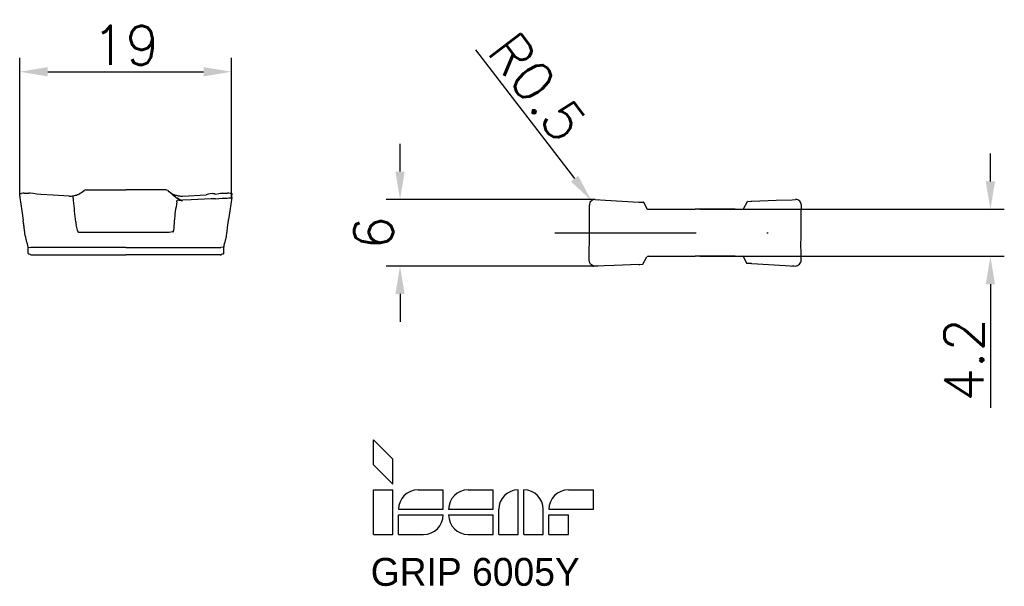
# Model space of a CAD drawing. Header units: millimetres. Extents: x 155.2 to 243.6, y 60.8 to 111.7.
import ezdxf
from ezdxf.enums import TextEntityAlignment as Align

# ---------------------------------------------------------------- set-up
doc = ezdxf.new("R2010")
doc.units = ezdxf.units.MM
doc.header["$PDMODE"] = 1
doc.linetypes.add('CENTER', pattern=[25.4, 12.7, -6.35, 0, -6.35])
doc.layers.get('DEFPOINTS').update_dxf_attribs({"linetype": 'CONTINUOUS'})
for name, color, linetype in [('1', 4, 'CONTINUOUS'), ('2', 7, 'CONTINUOUS'), ('4', 2, 'CENTER'), ('SK6', 5, 'CONTINUOUS')]:
    doc.layers.add(name, color=color, linetype=linetype)
doc.styles.add('SIMPLEX', font='simplex')
doc.dimstyles.get("Standard").update_dxf_attribs({"dimtxt": 3.5, "dimasz": 2.5, "dimexe": 1.25, "dimexo": 0, "dimtad": 1, "dimdsep": 46, "dimtxsty": 'SIMPLEX', "dimcen": 0, "dimazin": 2, "dimtfac": 1, "dimtofl": 0, "dimtmove": 0, "dimatfit": 3, "dimfxl": 1, "dimarcsym": 0})

# ---------------------------------------------------------------- blocks, each defined once
blk = doc.blocks.new('*D7')
at = {"layer": '2', "color": 0, "lineweight": -2}
for p, q in [((189.306, 98.036), (189.306, 100.536)), ((206.717, 95.536), (188.056, 95.536)), ((206.651, 89.56), (188.056, 89.56)), ((189.306, 87.06), (189.306, 84.56))]:
    blk.add_line(p, q, dxfattribs=at)
at = {"layer": '2', "color": 0}
for points in [[(188.89, 98.036), (189.723, 98.036), (189.306, 95.536)], [(188.89, 87.06), (189.723, 87.06), (189.306, 89.56)]]:
    blk.add_solid(points, dxfattribs=at)
at = {"layer": 'DEFPOINTS', "color": 0}
for p in [(206.717, 95.536), (189.306, 89.56), (206.651, 89.56)]:
    blk.add_point(p, dxfattribs=at)
at = {"layer": '2', "color": 0, "insert": (186.931, 92.548), "char_height": 3.5, "attachment_point": 5, "rotation": 90, "style": 'SIMPLEX'}
blk.add_mtext('6', dxfattribs=at)
blk = doc.blocks.new('*D9')
at = {"layer": '2', "color": 0, "lineweight": -2}
for p, q in [((242.313, 97.158), (242.313, 99.658)), ((216.239, 94.658), (243.563, 94.658)), ((216.239, 90.438), (243.563, 90.438)), ((242.313, 87.938), (242.313, 76.854))]:
    blk.add_line(p, q, dxfattribs=at)
at = {"layer": '2', "color": 0}
for points in [[(241.897, 97.158), (242.73, 97.158), (242.313, 94.658)], [(241.897, 87.938), (242.73, 87.938), (242.313, 90.438)]]:
    blk.add_solid(points, dxfattribs=at)
at = {"layer": 'DEFPOINTS', "color": 0}
for p in [(216.239, 94.658), (216.239, 90.438), (242.313, 90.438)]:
    blk.add_point(p, dxfattribs=at)
at = {"layer": '2', "color": 0, "insert": (239.938, 81.146), "char_height": 3.5, "attachment_point": 5, "rotation": 90, "style": 'SIMPLEX'}
blk.add_mtext('4.2', dxfattribs=at)
blk = doc.blocks.new('ISCAR_LOGO')
at = {"layer": 'SK6'}
for p, q in [((0, 8.5), (1.75, 6.75)), ((0, 6.25), (0, 8.5)), ((0, 6.25), (1.75, 4.5)), ((1.75, 4.5), (1.75, 6.75)), ((0, 4), (1.75, 4)), ((0, 0), (0, 4)), ((1.75, 0), (1.75, 4)), ((4, 4), (6.25, 4)), ((6.25, 2.25), (6.25, 4)), ((8.5, 4), (10.75, 4)), ((10.75, 2.25), (10.75, 4)), ((13, 0), (13, 4)), ((13.5, 0), (13.5, 4)), ((17.5, 4), (19.75, 4)), ((19.75, 2.25), (19.75, 4)), ((2.25, 2.25), (6.25, 2.25)), ((6.75, 2.25), (10.75, 2.25)), ((11.25, 0), (11.25, 2.25)), ((15.25, 0), (15.25, 2.25)), ((15.75, 2.25), (19.75, 2.25)), ((2.25, 1.75), (6.25, 1.75)), ((2.25, 0), (2.25, 1.75)), ((6.75, 1.75), (10.75, 1.75)), ((10.75, 0), (10.75, 1.75)), ((15.75, 1.75), (17.5, 1.75)), ((15.75, 0), (15.75, 1.75)), ((17.5, 0), (17.5, 1.75)), ((0, 0), (1.75, 0)), ((2.25, 0), (4.5, 0)), ((8.5, 0), (10.75, 0)), ((11.25, 0), (13, 0)), ((13.5, 0), (15.25, 0)), ((15.75, 0), (17.5, 0))]:
    blk.add_line(p, q, dxfattribs=at)
for centre, start, end in [((4, 2.25), 90, 180), ((8.5, 2.25), 90, 180), ((13, 2.25), 90, 180), ((13.5, 2.25), 0, 90), ((17.5, 2.25), 90, 180), ((4.5, 1.75), 270, 0), ((8.5, 1.75), 180, 270)]:
    blk.add_arc(centre, 1.75, start, end, dxfattribs=at)
for tag, p in [('MM', (9.138, -4.613)), ('F7', (9.138, -8.49))]:
    blk.add_attdef(tag, text='', height=2.5, dxfattribs=at).set_placement(p, align=Align.CENTER)
blk = doc.blocks.new('*D10')
at = {"layer": '2', "color": 0, "lineweight": -2}
for p, q in [((155.173, 95.941), (155.173, 108.252)), ((174.17, 95.69), (174.17, 108.252)), ((157.673, 107.002), (171.67, 107.002))]:
    blk.add_line(p, q, dxfattribs=at)
at = {"layer": '2', "color": 0}
for points in [[(157.673, 107.418), (157.673, 106.585), (155.173, 107.002)], [(171.67, 107.418), (171.67, 106.585), (174.17, 107.002)]]:
    blk.add_solid(points, dxfattribs=at)
at = {"layer": 'DEFPOINTS', "color": 0}
for p in [(174.17, 107.002), (155.173, 95.941), (174.17, 95.69)]:
    blk.add_point(p, dxfattribs=at)
at = {"layer": '2', "color": 0, "insert": (164.672, 109.377), "char_height": 3.5, "attachment_point": 5, "style": 'SIMPLEX'}
blk.add_mtext('19', dxfattribs=at)
blk = doc.blocks.new('*D8')
at = {"layer": '2', "color": 0, "lineweight": -2}
blk.add_line((196.074, 108.964), (204.974, 97.411), dxfattribs=at)
at = {"layer": '2', "color": 0}
blk.add_solid([(205.304, 97.665), (204.644, 97.157), (206.499, 95.431)], dxfattribs=at)
at = {"layer": 'DEFPOINTS', "color": 0}
for p in [(206.499, 95.431), (206.805, 95.034)]:
    blk.add_point(p, dxfattribs=at)
at = {"layer": '2', "color": 0, "insert": (201.643, 105.627), "char_height": 3.5, "attachment_point": 5, "rotation": 307.60725, "style": 'SIMPLEX'}
blk.add_mtext('R0.5', dxfattribs=at)

msp = doc.modelspace()

# ---------------------------------------------------------------- linework, layer by layer
at = {"layer": '1'}
for p, q in [((161.101, 96.402), (164.693, 96.402)), ((168.285, 96.402), (164.693, 96.402)), ((155.187, 95.834), (155.16, 96.048)), ((155.185, 95.713), (155.191, 95.748)), ((155.185, 95.712), (155.185, 95.713)), ((155.188, 95.825), (155.187, 95.834)), ((155.192, 95.753), (155.188, 95.83)), ((155.191, 95.748), (155.192, 95.753)), ((155.57, 96.101), (155.99, 96.111)), ((159.616, 95.84), (159.619, 95.84)), ((159.974, 95.87), (159.99, 95.873)), ((159.974, 95.783), (159.974, 95.87)), ((159.974, 95.647), (159.974, 95.783)), ((160, 95.451), (159.99, 95.539)), ((160.894, 96.305), (160.94, 96.343)), ((168.446, 96.343), (168.534, 96.269)), ((168.919, 95.966), (169.036, 95.878)), ((169.036, 95.878), (169.31, 95.666)), ((169.31, 95.666), (169.328, 95.653)), ((169.395, 95.873), (169.412, 95.87)), ((169.766, 95.84), (169.769, 95.84)), ((169.769, 95.84), (171.891, 95.96)), ((172.67, 96.047), (172.773, 96.029)), ((172.754, 95.604), (173.339, 95.672)), ((172.773, 96.029), (172.775, 96.029)), ((172.775, 96.029), (173.039, 96.077)), ((173.339, 95.672), (173.364, 95.672)), ((173.364, 95.672), (173.59, 95.672)), ((173.395, 96.111), (173.815, 96.101)), ((173.59, 95.672), (173.788, 95.671)), ((174.195, 95.748), (174.193, 95.754)), ((174.194, 95.753), (174.198, 95.825)), ((174.2, 95.713), (174.195, 95.748)), ((174.198, 95.834), (174.226, 96.048)), ((174.198, 95.825), (174.198, 95.837)), ((174.2, 95.712), (174.2, 95.713)), ((206.837, 95.533), (207.75, 95.474)), ((207.14, 95.513), (207.165, 95.512)), ((224.514, 95.516), (224.819, 95.53)), ((169.279, 95.318), (169.31, 95.466)), ((169.754, 95.462), (169.766, 95.462)), ((169.766, 95.462), (169.769, 95.463)), ((206.313, 94.108), (206.305, 95.03)), ((207.75, 95.474), (210.735, 95.302)), ((210.735, 95.302), (210.738, 95.302)), ((210.738, 95.302), (210.75, 95.301)), ((211.194, 95.28), (211.468, 94.706)), ((211.586, 94.658), (212.059, 94.658)), ((212.059, 94.658), (212.219, 94.658)), ((212.219, 94.658), (215.811, 94.658)), ((219.403, 94.658), (215.811, 94.658)), ((219.403, 94.658), (219.562, 94.658)), ((219.562, 94.658), (220.037, 94.658)), ((220.155, 94.706), (220.514, 95.365)), ((220.53, 95.372), (220.795, 95.382)), ((220.53, 95.372), (220.795, 95.382)), ((220.795, 95.382), (220.885, 95.386)), ((220.885, 95.386), (220.888, 95.386)), ((225.331, 94.392), (225.342, 95.021)), ((173.902, 93.66), (173.912, 93.738)), ((206.312, 94.097), (206.313, 94.108)), ((206.314, 93.158), (206.313, 94.097)), ((225.317, 93.081), (225.323, 94.09)), ((225.323, 94.09), (225.324, 94.111)), ((225.324, 94.112), (225.331, 94.392)), ((225.324, 94.111), (225.324, 94.112)), ((155.506, 93.467), (155.483, 93.66)), ((155.561, 93.016), (155.483, 93.66)), ((155.511, 93.428), (155.506, 93.467)), ((155.521, 93.346), (155.511, 93.428)), ((155.525, 93.31), (155.521, 93.346)), ((155.651, 92.29), (155.525, 93.31)), ((155.598, 92.722), (155.561, 93.016)), ((173.782, 92.679), (173.824, 93.016)), ((173.824, 93.016), (173.902, 93.66)), ((173.9, 93.635), (173.902, 93.66)), ((206.313, 92.665), (206.314, 93.158)), ((225.31, 92.548), (225.316, 93.037)), ((225.316, 93.037), (225.317, 93.081)), ((164.693, 92.573), (160.467, 92.573)), ((168.441, 92.573), (164.693, 92.573)), ((168.885, 92.621), (168.919, 92.62)), ((173.734, 92.29), (173.763, 92.525)), ((173.734, 92.29), (173.736, 92.304)), ((173.763, 92.525), (173.768, 92.561)), ((173.768, 92.561), (173.778, 92.643)), ((173.778, 92.643), (173.782, 92.679)), ((206.306, 91.808), (206.312, 92.548)), ((206.312, 92.548), (206.313, 92.555)), ((206.313, 92.555), (206.313, 92.665)), ((225.309, 91.238), (225.31, 92.43)), ((225.31, 92.54), (225.31, 92.548)), ((225.31, 92.43), (225.31, 92.54)), ((155.764, 91.857), (155.749, 91.896)), ((155.911, 90.698), (155.911, 91.267)), ((156.161, 91.22), (156.167, 91.219)), ((164.693, 91.219), (156.167, 91.219)), ((164.693, 91.219), (173.218, 91.219)), ((173.218, 91.219), (173.224, 91.22)), ((173.474, 90.698), (173.474, 91.267)), ((173.621, 91.858), (173.636, 91.896)), ((206.299, 91.005), (206.306, 91.764)), ((206.306, 91.764), (206.306, 91.808)), ((225.31, 90.998), (225.309, 91.238)), ((156.15, 90.585), (156.161, 90.579)), ((156.235, 90.56), (156.237, 90.56)), ((156.237, 90.56), (164.693, 90.56)), ((156.237, 90.56), (164.693, 90.56)), ((173.148, 90.56), (164.693, 90.56)), ((173.151, 90.56), (164.693, 90.56)), ((173.224, 90.579), (173.235, 90.585)), ((173.234, 90.584), (173.235, 90.585)), ((173.474, 90.985), (173.474, 91.014)), ((173.474, 90.947), (173.474, 90.985)), ((173.474, 90.906), (173.474, 90.947)), ((173.474, 90.896), (173.474, 90.906)), ((173.474, 90.698), (173.474, 90.896)), ((206.292, 90.703), (206.299, 90.983)), ((206.299, 90.984), (206.299, 91.005)), ((206.299, 90.983), (206.299, 90.984)), ((211.109, 89.73), (211.468, 90.389)), ((211.586, 90.438), (212.06, 90.438)), ((212.06, 90.438), (212.22, 90.438)), ((212.22, 90.438), (215.811, 90.438)), ((219.404, 90.438), (215.811, 90.438)), ((219.404, 90.438), (219.564, 90.438)), ((219.564, 90.438), (220.037, 90.438)), ((220.155, 90.389), (220.429, 89.815)), ((225.31, 90.987), (225.311, 90.998)), ((225.313, 90.627), (225.31, 90.987)), ((225.321, 90.119), (225.313, 90.627)), ((206.689, 89.56), (207.109, 89.579)), ((210.735, 89.709), (210.738, 89.709)), ((210.738, 89.709), (210.827, 89.713)), ((210.827, 89.713), (211.092, 89.723)), ((210.827, 89.713), (211.092, 89.723)), ((220.873, 89.794), (220.885, 89.794)), ((220.885, 89.794), (220.888, 89.793)), ((220.888, 89.793), (223.873, 89.621)), ((223.873, 89.621), (224.789, 89.562)), ((224.483, 89.582), (224.708, 89.57))]:
    msp.add_line(p, q, dxfattribs=at)
for points in [[(155.16, 96.048), (155.16, 96.05), (155.16, 96.052), (155.163, 96.055), (155.173, 96.061), (155.199, 96.069), (155.326, 96.089)], [(155.185, 95.713), (155.365, 94.513), (155.483, 93.66)], [(159.616, 95.84), (158.18, 95.921), (157.053, 95.984), (156.704, 96.012), (156.364, 96.074), (156.113, 96.107), (155.99, 96.111)], [(169.328, 95.499), (169.315, 95.483), (169.31, 95.466)], [(169.754, 95.462), (169.571, 95.495), (169.443, 95.569), (169.328, 95.653)], [(172.754, 95.604), (172.366, 95.584), (170.555, 95.499), (169.769, 95.463)], [(173.039, 96.077), (173.181, 96.098), (173.395, 96.111)], [(174.201, 95.713), (174.02, 94.513), (173.912, 93.738)], [(174.226, 96.048), (174.226, 96.05), (174.225, 96.052), (174.222, 96.055), (174.213, 96.061), (174.187, 96.069), (174.059, 96.089)], [(174.059, 95.68), (174.18, 95.699), (174.197, 95.707), (174.2, 95.709), (174.2, 95.712)], [(220.888, 95.386), (223.074, 95.469), (224.514, 95.516)], [(160.467, 92.573), (160.421, 92.601), (160.395, 92.646), (160.349, 92.789)], [(168.885, 92.621), (168.566, 92.579), (168.441, 92.573)], [(168.919, 92.62), (168.955, 92.666), (168.971, 92.759)], [(155.911, 91.267), (155.912, 91.264), (155.916, 91.259), (155.924, 91.255), (155.95, 91.248), (156.161, 91.22)], [(173.474, 91.267), (173.473, 91.264), (173.469, 91.259), (173.461, 91.255), (173.435, 91.248), (173.224, 91.22)]]:
    msp.add_lwpolyline(points, dxfattribs=at)
msp.add_lwpolyline([(210.735, 89.709), (208.549, 89.627), (206.791, 89.568, -0.412552), (206.275, 90.133), (206.292, 90.703)], format="xyb", dxfattribs=at)
for centre, radius, start, end in [((161.101, 96.152), 0.25, 90.00316, 130.01489), ((161.101, 96.152), 0.25, 90.00014, 130.00908), ((161.101, 96.152), 0.25, 90.00329, 129.65325), ((168.285, 96.152), 0.25, 49.98511, 89.99683), ((155.622, 92.657), 3.444, 90.86458, 94.92833), ((159.689, 97.113), 1.275, 266.88545, 282.91193), ((159.393, 95.506), 0.598, 3.13187, 13.60138), ((159.748, 97.439), 1.584, 278.79495, 292.28455), ((159.772, 97.357), 1.499, 292.62968, 297.60255), ((159.36, 98.205), 2.442, 296.94987, 310.3629), ((170.004, 98.17), 2.401, 231.07723, 243.13343), ((174.755, 103.775), 9.749, 230.34591, 233.22543), ((169.613, 97.357), 1.499, 242.39745, 247.37032), ((169.637, 97.439), 1.584, 247.71545, 261.20506), ((169.714, 97.483), 2.022, 258.98466, 271.12912), ((169.697, 97.113), 1.275, 257.08807, 273.11454), ((172.453, 94.463), 1.599, 82.20451, 110.56435), ((172.451, 94.465), 1.597, 82.1292, 87.77922), ((173.825, 98.678), 3.007, 269.2871, 274.4702), ((173.763, 92.657), 3.444, 85.07167, 89.13542), ((206.805, 95.034), 0.5, 86.27593, 180.53616), ((224.842, 95.031), 0.5, 358.87886, 92.63048), ((-165.326, 63.026), 326.937, 5.35275, 5.69181), ((182.549, 92.567), 13.552, 168.28993, 175.643), ((211.275, 105.337), 10.05, 267.00398, 269.43487), ((211.176, 95.263), 0.025, 45, 89.43487), ((211.586, 94.824), 0.167, 225, 270), ((220.037, 94.824), 0.167, 270, 315), ((220.531, 95.347), 0.025, 92.2249, 135), ((161.851, 93.681), 1.672, 185.36596, 194.68011), ((143.493, 88.874), 17.305, 13.07675, 14.67505), ((206.521, 90.214), 37.636, 174.84249, 176.12204), ((157.305, 92.493), 1.666, 186.99879, 200.99922), ((172.08, 92.493), 1.666, 338.99951, 353), ((153.43, 90.962), 2.5, 7.019, 20.99907), ((175.955, 90.962), 2.5, 158.99984, 172.981), ((155.973, 90.709), 0.0635, 190.21476, 244.74008), ((156.004, 90.742), 0.108, 218.84201, 237.28205), ((155.911, 90.194), 0.458, 58.5763, 85.6867), ((155.911, 90.194), 0.458, 58.57636, 85.68525), ((156.237, 90.727), 0.167, 239.00354, 269.17113), ((156.237, 90.727), 0.167, 242.94833, 269.97864), ((173.148, 90.727), 0.167, 270, 297.07303), ((173.148, 90.727), 0.167, 270.82444, 300.99137), ((173.474, 90.194), 0.458, 94.31439, 121.4237), ((173.474, 90.194), 0.458, 96.11726, 121.42399), ((173.412, 90.709), 0.0636, 295.25402, 349.78181), ((173.412, 90.709), 0.0635, 295.25992, 349.78523), ((211.586, 90.271), 0.167, 90, 135), ((220.037, 90.271), 0.167, 45, 90), ((206.692, 90.257), 0.698, 263.3426, 269.96099), ((211.091, 89.748), 0.025, 272.2249, 315), ((220.447, 89.833), 0.025, 225, 269.43487), ((220.347, 79.758), 10.05, 87.00398, 89.43487), ((224.78, 90.103), 0.541, 270.94803, 1.63479)]:
    msp.add_arc(centre, radius, start, end, dxfattribs=at)
at = {"layer": '4'}
msp.add_line((203.2, 92.548), (227.203, 92.548), dxfattribs=at)

# ---------------------------------------------------------------- block references
at = {"layer": 'SK6'}
msp.add_blockref('ISCAR_LOGO', (186.923, 65.482), dxfattribs=at).add_auto_attribs({'MM': 'GRIP 6005Y'})

# ---------------------------------------------------------------- dimensions: what is measured, and where the dimension line sits
at = {"layer": '2'}
dim = msp.add_linear_dim(base=(174.17, 107.002), p1=(155.173, 95.941), p2=(174.17, 95.69), dimstyle='STANDARD', dxfattribs=at)
dim.commit()
dim.dimension.update_dxf_attribs({"geometry": '*D10', "text_midpoint": (164.672, 109.377)})
dim = msp.add_radius_dim(center=(206.805, 95.034), mpoint=(206.499, 95.431), dimstyle='STANDARD', dxfattribs=at)
dim.commit()
dim.dimension.update_dxf_attribs({"geometry": '*D8', "text_midpoint": (201.643, 105.627)})
for base, p1, p2, picture, middle in [((189.306, 89.56), (206.717, 95.536), (206.651, 89.56), '*D7', (186.931, 92.548)), ((242.313, 90.438), (216.239, 94.658), (216.239, 90.438), '*D9', (239.938, 81.146))]:
    dim = msp.add_linear_dim(base=base, p1=p1, p2=p2, angle=90, dimstyle='STANDARD', override={"dimdec": 1}, dxfattribs=at)
    dim.commit()
    dim.dimension.update_dxf_attribs({"geometry": picture, "text_midpoint": middle})

doc.saveas('drawing.dxf')
